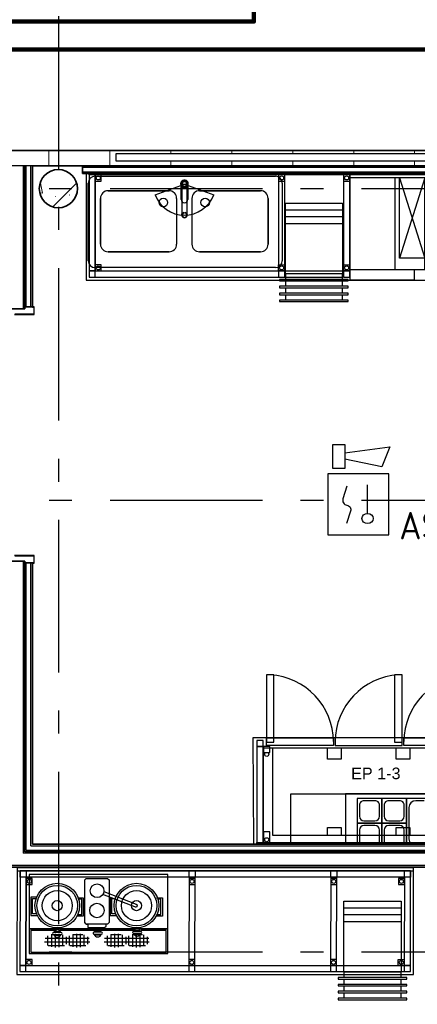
# Model space of a CAD drawing. Header units: millimetres. Extents: x -285236 to 84130, y -470 to 79511.
# Tile 91 of 192: x -1626 to 983, y 43439 to 49890. Entities that reach past the tile are written whole.
import ezdxf
from ezdxf.enums import TextEntityAlignment as Align

# ---------------------------------------------------------------- set-up
doc = ezdxf.new("R2010")
doc.units = ezdxf.units.MM
doc.linetypes.add('NLRS_stramien', pattern=[1650, 1000, -250, 150, -250])
doc.layers.add('EL6511--', color=3, linetype='Continuous')
doc.layers.add('XREF', color=254, linetype='Continuous')
doc.styles.add('Arial', font='arial.ttf', dxfattribs={"height": 75.980228})
doc.styles.add('STABICAD-018', font='ISOCP.SHX', dxfattribs={"height": 180})

# ---------------------------------------------------------------- blocks, each defined once
blk = doc.blocks.new('VB655IS2')
at = {"color": 0, "linetype": 'Continuous'}
blk.add_lwpolyline([(-1.667, 2.333), (-1.667, 3.909), (-0.89, 3.909), (-0.89, 2.333)], close=True, dxfattribs=at)
blk.add_lwpolyline([(-0.89, 3.371), (2.061, 3.756), (1.543, 2.449), (-0.89, 2.948)], dxfattribs=at)
blk = doc.blocks.new('*U140')
at = {"color": 0, "linetype": 'Continuous'}
for p, q in [((-2, 2), (-2, -2)), ((2, 2), (-2, 2)), ((2, -2), (2, 2)), ((0.605, -0.604), (0.605, 1.267)), ((-2, -2), (2, -2))]:
    blk.add_line(p, q, dxfattribs=at)
blk.add_lwpolyline([(-0.748, 1.188), (-1.011, 0.35, 0.457698), (-0.759, -0.056, -0.462378), (-0.514, -0.46), (-0.78, -1.266)], format="xyb", dxfattribs=at)
blk.add_ellipse((0.605, -0.933), major_axis=(0.367, 0), ratio=0.909091, dxfattribs=at)
at = {"color": 0, "linetype": 'Continuous', "lineweight": 100}
blk.add_blockref('VB655IS2', (0, 0), dxfattribs=at)
at = {"color": 0, "linetype": 'Continuous', "style": 'STABICAD-018'}
for tag, p in [('CODING1', (0.435, 11.731)), ('CODING2', (0.709, 9.271)), ('ARTICLECODE', (2.213, 7.029)), ('FIREPROTECTION_PANEL', (2.213, 4.719)), ('FIREPROTECTION_ZONE', (1.704, 2.423)), ('FIREPROTECTION_HARDWARENUMBER', (13.458, 0.267))]:
    blk.add_attdef(tag, text='', height=1.8, dxfattribs=at).set_placement(p, align=Align.MIDDLE)
blk.add_attdef('TEXT1', (3.529, -3.381), '', height=1.8, dxfattribs=at)

msp = doc.modelspace()

# ---------------------------------------------------------------- hatches: boundary and pattern name
at = {"layer": 'XREF', "lineweight": 9}
h = msp.add_hatch(dxfattribs=at)
h.set_pattern_fill('FP_38', color=256, angle=-270, style=0, pattern_type=2)
h.set_pattern_definition([(270, (-5434.7, 49032.6), (400, 1e-12), [])])
h.paths.add_polyline_path([(1965.5156, 48932.6047), (2743.701, 48932.6047), (2743.701, 49032.6047), (-1809.6304, 49032.6047), (-1809.6304, 49012.6048), (-1792.1304, 49012.6048), (-1792.1304, 48962.6047), (-1809.6304, 48962.6047), (-1809.6304, 48932.6047), (1548.0284, 48932.6047)])
h.paths.add_polyline_path([(-8471.6646, 48932.6047), (-4992.1304, 48932.6047), (-4992.1304, 49032.6047), (-13613.1304, 49032.6047), (-13613.1304, 48932.6047), (-8711.3679, 48932.6047)])
h.paths.add_polyline_path([(817.4257, 48962.6047), (-992.1304, 48962.6047), (-992.1304, 49012.6048), (2207.8696, 49012.6048), (2207.8696, 48962.6047), (921.7975, 48962.6047)])
h.paths.add_polyline_path([(-5943.1239, 48962.6047), (-9092.1304, 48962.6047), (-9092.1304, 49012.6048), (-5892.1304, 49012.6048), (-5892.1304, 48962.6047)])
h.paths.add_polyline_path([(-13092.1304, 48962.6047), (-13092.1304, 49012.6048), (-9892.1304, 49012.6048), (-9892.1304, 48962.6047), (-13041.1369, 48962.6047)])
h = msp.add_hatch(dxfattribs=at)
h.set_pattern_fill('FP_61', color=256, style=0, pattern_type=2)
h.set_pattern_definition([(45, (-29773.96, 17038.6), (-407.2935, 407.2935), []), (50, (-29773.96, 17038.6), (753.123, -65.89), [78.75, -866.25]), (355, (-29774, 17038.6), (-145.689, 789.802), [63, -693]), (100.451, (-29711.2, 17033.14), (607.44, 723.908), [66.927, -736.199]), (46.184, (-29774, 17248.6), (1120.602, -173.798), [118.125, -1299.375]), (96.636, (-29680.6, 17234.1), (981.388, 1022.83), [100.39, -1104.3]), (351.184, (-29774, 17248.6), (981.4, 1022.82), [94.5, -1039.5]), (21, (-29668.96, 17196.1), (626.753, -422.75), [78.75, -866.25]), (326, (-29669, 17196.1), (255.481, 761.408), [63, -693]), (71.451, (-29616.7, 17160.9), (882.237, 338.651), [66.927, -736.199]), (37.5, (-29773.96, 17038.63), (12.7678, 349.5385), [3.353, -681.247, 3.353, -1395.772]), (37.5, (-29773.96, 17038.63), (12.7678, 349.5385), [-687.953, -700.147, 3.353, -692.272]), (7.5, (-29773.96, 17038.63), (276.223, 414.1323), [3.353, -397.747, 3.353, -665.497, -265.125]), (7.5, (-29773.96, 17038.63), (276.223, 414.1323), [-1069.95, 3.353, -261.772]), (327.5, (-30008.1, 17038.63), (560.5136, -23.6826), [3.353, -259.147, 3.353, -1902.397]), (327.5, (-30008.1, 17038.63), (560.5136, -23.6826), [-265.853, -815.647, 3.353, -1083.397]), (317.5, (-30113.1, 17038.63), (612.3455, 105.11), [3.353, -337.897, 3.353, -540.547, -771.75]), (317.5, (-30113.1, 17038.63), (612.3455, 105.11), [-885.15, 3.353, -768.397])])
h.paths.add_polyline_path([(-1372.1303, 48657.6047), (-1333.5032, 48663.7226), (-1298.6572, 48681.4776), (-1271.0032, 48709.1315), (-1253.2483, 48743.9776), (-1247.1303, 48782.6047), (-1253.2483, 48821.2318), (-1272.1304, 48857.205), (-1298.6572, 48883.7318), (-1333.5032, 48901.4867), (-1372.1303, 48907.6047), (-1410.7575, 48901.4867), (-1445.6035, 48883.7318), (-1473.2575, 48856.0778), (-1491.0124, 48821.2318), (-1497.1303, 48782.6047), (-1491.0124, 48743.9776), (-1473.2575, 48709.1315), (-1445.6035, 48681.4776), (-1410.7575, 48663.7226)])
at = {"layer": 'XREF'}
h = msp.add_hatch(dxfattribs=at)
h.set_pattern_fill('FP_307', color=256, style=0, pattern_type=2)
h.set_pattern_definition([(90, (-22042.822, 26216.13), (-24.353, 1e-15), []), (180, (-22042.822, 26216.13), (-3e-15, -24.353), [])])
h.paths.add_polyline_path([(-1377.3479, 43811.8882), (-1362.9125, 43813.3964), (-1349.2188, 43816.3614), (-1336.733, 43820.6823), (-1325.6897, 43826.353), (-1314.3816, 43835.7352), (-1312.5639, 43837.7755), (-1317.0305, 43864.7166), (-1316.1993, 43874.578), (-1314.9253, 43877.2286), (-1318.2785, 43880.5152), (-1325.8804, 43886.1416), (-1336.733, 43891.6712), (-1349.2188, 43895.9921), (-1362.9125, 43898.9571), (-1377.3479, 43900.4653), (-1392.0333, 43900.4653), (-1406.4686, 43898.9571), (-1420.1624, 43895.9921), (-1432.6481, 43891.6712), (-1443.5008, 43886.1416), (-1452.3507, 43879.5915), (-1458.8965, 43872.2441), (-1462.9154, 43864.3496), (-1464.2704, 43856.1767), (-1462.9154, 43848.0039), (-1458.8965, 43840.1093), (-1452.3507, 43832.7619), (-1443.5008, 43826.2119), (-1432.6481, 43820.6823), (-1420.1624, 43816.3614), (-1406.4686, 43813.3964), (-1392.0333, 43811.8882)])
h = msp.add_hatch(dxfattribs=at)
h.set_pattern_fill('FP_306', color=256, style=0, pattern_type=2)
h.set_pattern_definition([(90, (-21902.204, 26216.13), (-24.353, 1e-15), []), (180, (-21902.204, 26216.13), (-3e-15, -24.353), [])])
h.paths.add_polyline_path([(-1236.7298, 43811.8882), (-1222.2945, 43813.3964), (-1208.6008, 43816.3614), (-1196.115, 43820.6823), (-1185.2624, 43826.2119), (-1176.4124, 43832.7619), (-1169.8666, 43840.1093), (-1165.8477, 43848.0039), (-1164.4927, 43856.1767), (-1165.8477, 43864.3496), (-1169.8666, 43872.2441), (-1176.4124, 43879.5915), (-1185.2624, 43886.1416), (-1196.115, 43891.6712), (-1208.6008, 43895.9921), (-1222.2945, 43898.9571), (-1236.7298, 43900.4653), (-1251.4152, 43900.4653), (-1265.8506, 43898.9571), (-1279.5443, 43895.9921), (-1292.2252, 43891.5717), (-1303.0734, 43886.0004), (-1314.3816, 43876.6182), (-1317.0305, 43872.2441), (-1317.0305, 43864.7166), (-1312.5639, 43837.7755), (-1314.3816, 43835.7352), (-1310.4846, 43831.8382), (-1302.8827, 43826.2119), (-1292.0301, 43820.6823), (-1279.5443, 43816.3614), (-1265.8506, 43813.3964), (-1251.4152, 43811.8882)])
h = msp.add_hatch(dxfattribs=at)
h.set_pattern_fill('FP_309', color=256, style=0, pattern_type=2)
h.set_pattern_definition([(90, (-21652.064, 26216.13), (-24.353, 1e-15), []), (180, (-21652.064, 26216.13), (-3e-15, -24.353), [])])
h.paths.add_polyline_path([(-986.5897, 43811.8882), (-972.1544, 43813.3964), (-956.8949, 43816.9032), (-945.9749, 43820.6823), (-934.9316, 43826.353), (-923.6234, 43835.7352), (-926.2723, 43840.1093), (-926.2723, 43847.6368), (-921.8057, 43874.578), (-927.5203, 43880.5152), (-935.1223, 43886.1416), (-945.9749, 43891.6712), (-958.4607, 43895.9921), (-972.1544, 43898.9571), (-986.5897, 43900.4653), (-1001.2751, 43900.4653), (-1015.7105, 43898.9571), (-1029.4042, 43895.9921), (-1041.89, 43891.6712), (-1052.7426, 43886.1416), (-1061.5925, 43879.5915), (-1068.1384, 43872.2441), (-1072.1572, 43864.3496), (-1073.5122, 43856.1767), (-1072.1572, 43848.0039), (-1068.1384, 43840.1093), (-1061.5925, 43832.7619), (-1052.7426, 43826.2119), (-1041.89, 43820.6823), (-1029.4042, 43816.3614), (-1015.7105, 43813.3964), (-1001.2751, 43811.8882)])
h = msp.add_hatch(dxfattribs=at)
h.set_pattern_fill('FP_308', color=256, style=0, pattern_type=2)
h.set_pattern_definition([(90, (-21511.445, 26216.13), (-24.353, 1e-15), []), (180, (-21511.445, 26216.13), (-3e-15, -24.353), [])])
h.paths.add_polyline_path([(-845.9717, 43811.8882), (-831.5363, 43813.3964), (-817.8426, 43816.3614), (-805.3568, 43820.6823), (-794.5042, 43826.2119), (-785.6543, 43832.7619), (-779.1084, 43840.1093), (-775.0896, 43848.0039), (-773.7346, 43856.1767), (-775.0896, 43864.3496), (-779.1084, 43872.2441), (-785.6543, 43879.5915), (-794.5042, 43886.1416), (-805.3568, 43891.6712), (-817.8426, 43895.9921), (-831.5363, 43898.9571), (-845.9717, 43900.4653), (-860.6571, 43900.4653), (-875.0924, 43898.9571), (-888.7861, 43895.9921), (-901.2719, 43891.6712), (-912.1246, 43886.1416), (-923.6234, 43876.6182), (-921.8057, 43874.578), (-926.2723, 43847.6368), (-925.4411, 43837.7755), (-919.7265, 43831.8382), (-912.1246, 43826.2119), (-901.2719, 43820.6823), (-888.7861, 43816.3614), (-875.0924, 43813.3964), (-860.6571, 43811.8882)])

# ---------------------------------------------------------------- linework, layer by layer
at = {"layer": 'EL6511--', "linetype": 'Continuous', "lineweight": 100}
for points in [[(164.4527, 59082.6047), (-88.4686, 58456.0501), (-88.4686, 49877.2144), (-4118.0153, 49877.2144), (-4118.0153, 39495.4662), (-16296.743, 39495.4662), (-16296.743, 20675.4285), (-16572.1304, 20675.4285)], [(24669.8696, 55623.864), (18544.1154, 55623.864), (18544.1154, 50353.0313), (6297.3596, 50353.0313), (5601.16, 49695.1869), (-3912.7375, 49695.1869), (-3912.7375, 39290.622), (-16151.1579, 39290.622), (-16151.1579, 20422.266), (-16572.1304, 20422.266)]]:
    msp.add_lwpolyline(points, dxfattribs=at)
at = {"layer": 'XREF', "linetype": 'NLRS_stramien'}
for p, q in [((-1372.1304, 77962.7572), (-1372.1304, 8370.0218)), ((-47232.6128, 48782.6047), (64223.889, 48782.6047)), ((-47232.6128, 46742.6047), (64223.889, 46742.6047)), ((-47232.6128, 43782.6047), (64223.889, 43782.6047))]:
    msp.add_line(p, q, dxfattribs=at)
at = {"layer": 'XREF', "lineweight": 35}
for p, q in [((2577.8696, 49032.6047), (-1809.6304, 49032.6047)), ((-1592.1304, 48932.6047), (-1592.1304, 47996.1047)), ((-1542.1304, 48932.6047), (6407.8696, 48932.6047)), ((-1542.1304, 48008.6047), (-1542.1304, 48932.6047)), ((-1212.9617, 48932.6047), (-1212.9617, 48882.6047)), ((-1212.9617, 48882.6047), (2362.0383, 48882.6047)), ((-1592.1304, 48008.6047), (-1542.1304, 48008.6047)), ((-1692.1304, 47996.1047), (-1592.1304, 47996.1047)), ((-1592.1304, 46341.1047), (-1692.1304, 46341.1047)), ((-1592.1304, 46341.1047), (-1592.1304, 44437.9612)), ((-1542.1304, 46330.1047), (-1592.1304, 46330.1047)), ((-1542.1304, 44487.9612), (-1542.1304, 46330.1047)), ((3568.8696, 44487.9612), (-1542.1304, 44487.9612)), ((-1592.1304, 44437.9612), (3581.3696, 44437.9612)), ((-1692.1304, 44337.9612), (3581.3696, 44337.9612))]:
    msp.add_line(p, q, dxfattribs=at)
at = {"layer": 'XREF'}
for p, q in [((-992.1304, 48962.6047), (-992.1304, 49012.6048)), ((-992.1304, 49012.6045), (2207.8696, 49012.6045)), ((2207.8696, 48962.6047), (-992.1304, 48962.6047)), ((-1130.978, 48864.355), (51.7295, 48864.355)), ((-1175.978, 48310.2597), (-1175.978, 48819.355)), ((96.7295, 48819.355), (96.7295, 48310.2597)), ((-595.8981, 48719.1359), (-595.8981, 48419.1359)), ((-495.647, 48719.1359), (-495.647, 48419.1359)), ((-559.8388, 48609.0251), (-559.8388, 48608.6589)), ((-529.8388, 48608.6589), (-529.8388, 48609.0251)), ((51.7295, 48265.2597), (-1130.978, 48265.2597)), ((-1542.1304, 48008.6047), (-1542.1304, 48007.1047)), ((-1530.6304, 48008.6047), (-1542.1304, 48008.6047)), ((-1542.1304, 48007.1047), (-1532.1304, 48007.1047)), ((-1532.1304, 48007.1047), (-1532.1304, 47960.1047)), ((-1530.6304, 47958.6047), (-1530.6304, 48008.6047)), ((-1658.6304, 47958.6047), (-1530.6304, 47958.6047)), ((-1532.1304, 47960.1047), (-1657.1304, 47960.1047)), ((-1530.6304, 46378.6047), (-1658.6304, 46378.6047)), ((-1657.1304, 46377.1047), (-1532.1304, 46377.1047)), ((-1542.1304, 46330.1047), (-1542.1304, 46328.6047)), ((-1532.1304, 46330.1047), (-1542.1304, 46330.1047)), ((-1542.1304, 46328.6047), (-1530.6304, 46328.6047)), ((-1532.1304, 46377.1047), (-1532.1304, 46330.1047)), ((-1530.6304, 46328.6047), (-1530.6304, 46378.6047)), ((-89.4185, 44487.9612), (-92.8584, 45187.3449)), ((705.3407, 44772.4161), (632.8935, 44772.4161)), ((867.7878, 44772.4161), (795.3407, 44772.4161)), ((1028.7205, 44772.4161), (972.7878, 44772.4161)), ((602.8935, 44743.2814), (602.8935, 44670.3487)), ((735.3407, 44670.3487), (735.3407, 44743.2814)), ((765.3407, 44743.2814), (765.3407, 44670.3487)), ((897.7878, 44670.3487), (897.7878, 44743.2814)), ((927.7878, 44727.4161), (927.7878, 44522.4161)), ((587.8935, 44625.3487), (587.8935, 44487.9612)), ((602.8935, 44580.3487), (602.8935, 44507.4161)), ((632.8935, 44640.3487), (705.3407, 44640.3487)), ((705.3407, 44610.3487), (632.8935, 44610.3487)), ((735.3407, 44507.4161), (735.3407, 44580.3487)), ((750.3407, 44625.3487), (750.3407, 44487.9612)), ((765.3407, 44580.3487), (765.3407, 44507.4161)), ((795.3407, 44640.3487), (867.7878, 44640.3487)), ((867.7878, 44610.3487), (795.3407, 44610.3487)), ((897.7878, 44507.4161), (897.7878, 44580.3487)), ((-1388.8946, 43938.7632), (-1388.8946, 43923.3443)), ((-1368.486, 43938.7132), (-1368.486, 43923.1037)), ((-1123.5726, 43941.4311), (-1123.5726, 43926.0121)), ((-1103.164, 43941.381), (-1103.164, 43925.7715)), ((-865.0447, 43938.9115), (-865.0447, 43931.0253)), ((-844.6361, 43939.541), (-844.6361, 43930.7848)), ((-1353.8698, 43907.998), (-1404.0213, 43907.998)), ((-1404.0213, 43896.4307), (-1353.8698, 43896.4307)), ((-867.869, 43922.5082), (-1360.1802, 43922.5082)), ((-1088.5478, 43910.6659), (-1138.6993, 43910.6659)), ((-1138.6993, 43899.0985), (-1088.5478, 43899.0985)), ((-830.0199, 43915.6791), (-880.1713, 43915.6791)), ((-880.1713, 43904.1117), (-830.0199, 43904.1117))]:
    msp.add_line(p, q, dxfattribs=at)
at = {"layer": 'XREF', "lineweight": 25}
for p, q in [((-1542.1304, 48932.6047), (-1692.1304, 48932.6047)), ((-1602.1304, 48932.6047), (-1602.1304, 47996.1047)), ((-1582.1304, 48008.6047), (-1582.1304, 48932.6047)), ((-1552.1304, 48008.6047), (-1552.1304, 48932.6047)), ((-1212.9617, 48922.6047), (2402.0383, 48922.6047)), ((-1212.9617, 48892.6047), (2372.0383, 48892.6047)), ((-1602.1304, 46341.1047), (-1602.1304, 44427.9612)), ((-1582.1304, 44447.9612), (-1582.1304, 46330.1047)), ((-1552.1304, 44477.9612), (-1552.1304, 46330.1047)), ((-1552.1304, 44477.9612), (3568.8696, 44477.9612)), ((3581.3696, 44427.9612), (-1602.1304, 44427.9612)), ((-1582.1304, 44447.9612), (3568.8696, 44447.9612)), ((3581.3696, 44347.9612), (-1682.1304, 44347.9612))]:
    msp.add_line(p, q, dxfattribs=at)
at = {"layer": 'XREF', "linetype": 'Continuous'}
for p, q in [((-1170.1265, 48872.6047), (-1170.1265, 48882.6047)), ((72.959, 48872.6047), (72.959, 48882.6047)), ((499.221, 48872.6047), (499.221, 48882.6047)), ((836.0163, 48853.1577), (836.0163, 48253.1577)), ((117.433, 48177.7144), (117.433, 48142.7144)), ((117.433, 48132.7144), (117.433, 48097.7144)), ((492.433, 48142.7144), (492.433, 48177.7144)), ((492.433, 48097.7144), (492.433, 48132.7144)), ((117.433, 48087.7144), (117.433, 48052.7144)), ((492.433, 48052.7144), (492.433, 48087.7144)), ((501.9449, 43603.7902), (501.9449, 43568.7902)), ((501.9449, 43558.7902), (501.9449, 43523.7902)), ((876.9449, 43568.7902), (876.9449, 43603.7902)), ((876.9449, 43523.7902), (876.9449, 43558.7902)), ((501.9449, 43513.7902), (501.9449, 43478.7902)), ((876.9449, 43478.7902), (876.9449, 43513.7902))]:
    msp.add_line(p, q, dxfattribs=at)
at = {"layer": 'XREF', "lineweight": 18}
for p, q in [((-567.9289, 48882.6047), (-567.9289, 48877.6047)), ((-512.9289, 48877.6047), (-567.9289, 48877.6047)), ((-512.9289, 48882.6047), (-512.9289, 48877.6047))]:
    msp.add_line(p, q, dxfattribs=at)
at = {"layer": 'XREF', "lineweight": 9}
for p, q in [((222.2268, 48877.6047), (222.2268, 48882.6047)), ((302.2268, 48877.6047), (222.2268, 48877.6047)), ((302.2268, 48882.6047), (302.2268, 48877.6047)), ((697.2268, 48877.6047), (697.2268, 48882.6047)), ((777.2268, 48877.6047), (697.2268, 48877.6047)), ((777.2268, 48877.6047), (777.2268, 48882.6047)), ((777.2268, 48882.6047), (777.2268, 48877.6047)), ((857.2268, 48877.6047), (777.2268, 48877.6047)), ((857.2268, 48882.6047), (857.2268, 48877.6047)), ((51.93, 44492.9612), (131.93, 44492.9612)), ((51.93, 44487.9612), (51.93, 44492.9612)), ((131.93, 44492.9612), (131.93, 44487.9612)), ((621.8622, 44332.9612), (621.8622, 44337.9612)), ((701.8622, 44332.9612), (621.8622, 44332.9612)), ((701.8622, 44332.9612), (701.8622, 44337.9612)), ((701.8622, 44337.9612), (701.8622, 44332.9612)), ((781.8622, 44332.9612), (701.8622, 44332.9612)), ((781.8622, 44337.9612), (781.8622, 44332.9612))]:
    msp.add_line(p, q, dxfattribs=at)
at = {"layer": 'XREF', "flags": 128}
for points in [[(-1190.1265, 48882.6047), (-1190.1265, 48183.5093), (2412.0383, 48183.5093), (2412.0383, 48442.6047)], [(-736.9213, 48743.1566), (-544.8388, 48813.0689), (-352.7562, 48743.1566)], [(-569.8388, 48813.0689), (-544.8388, 48813.0689), (-519.8388, 48813.0689)], [(-566.8388, 48812.4278), (-566.8388, 48712.2257), (-566.8388, 48711.5554), (-566.8388, 48811.7576)], [(-527.3388, 48609.0251), (-527.3388, 48611.7122), (-527.3388, 48794.5217), (-532.5187, 48790.7426), (-538.4776, 48788.3751), (-544.8388, 48787.5689), (-551.1999, 48788.3751), (-557.1588, 48790.7426), (-562.3388, 48794.5217), (-562.3388, 48611.7122), (-562.3388, 48609.0251)], [(-549.8388, 48788.0639), (-544.8388, 48787.5689), (-539.8388, 48788.0639)], [(-522.8388, 48811.7576), (-522.8388, 48711.5554), (-522.8388, 48712.2257), (-522.8388, 48812.4278)], [(-92.8584, 45187.3449), (2909.6766, 45187.3449), (2913.1164, 44487.9612)], [(152.9732, 44487.9612), (152.9732, 44818.2495), (1952.9732, 44818.2495), (1952.9732, 44492.9612)], [(1952.9732, 44492.9612), (1952.9732, 44818.2495), (511.0987, 44818.2495), (511.0987, 44487.9612)], [(1088.7205, 44787.4161), (912.7878, 44787.4161), (912.7878, 44487.9612)], [(750.3407, 44487.9612), (750.3407, 44625.3487), (587.8935, 44625.3487)], [(912.7878, 44487.9612), (912.7878, 44625.3487), (750.3407, 44625.3487)], [(-1642.8636, 44332.139), (-1644.5255, 43632.9745), (957.3232, 43632.9745), (958.9851, 44332.139), (-1642.8636, 44332.139), (-1642.8636, 44312.139), (958.9851, 44312.139)], [(-1361.3264, 43932.5082), (-654.0983, 43932.5082), (-654.0983, 44288.7745), (-1563.4445, 44288.7745), (-1563.4445, 43932.5082), (-1381.735, 43932.5082)], [(-1189.1789, 43963.8514), (-1199.1789, 43973.8514), (-1199.1789, 44253.8514), (-1189.1789, 44263.8514), (-1049.1789, 44263.8514), (-1039.1789, 44253.8514), (-1039.1789, 43973.8514), (-1049.1789, 43963.8514), (-1058.2003, 43963.8514), (-1189.1789, 43963.8514), (-1178.2837, 43963.8514), (-1178.2837, 43950.9303), (-1178.2837, 43940.9303), (-1068.2003, 43940.9303), (-1058.2003, 43950.9303), (-1058.2003, 43963.8514)], [(-1513.2837, 44141.3484), (-1551.8806, 44141.3484), (-1551.8806, 44021.3484), (-1511.8806, 44021.3484), (-1511.8806, 44023.3546)], [(-1516.641, 44031.3484), (-1541.8806, 44031.3484), (-1541.8806, 44131.3484), (-1518.7947, 44131.3484)], [(-1247.327, 44137.0071), (-1208.7301, 44137.0071), (-1208.7301, 44017.0071), (-1248.7301, 44017.0071), (-1248.7301, 44019.0133)], [(-1243.9698, 44027.0071), (-1218.7301, 44027.0071), (-1218.7301, 44127.0071), (-1241.816, 44127.0071)], [(-1072.8715, 44176.9574), (-860.821, 44094.0811), (-855.7393, 44089.6588), (-854.6048, 44086.4558), (-856.7379, 44081.8695), (-857.1282, 44077.9681), (-862.7726, 44074.9108), (-866.3387, 44074.945), (-870.9979, 44077.1994), (-1079.3683, 44158.5048)], [(-1032.0706, 44140.0493), (-1032.0706, 44021.3484), (-992.0706, 44021.3484), (-992.0706, 44023.3546)], [(-996.8309, 44031.3484), (-1022.0706, 44031.3484), (-1022.0706, 44131.3484), (-1009.7716, 44131.3484)], [(-727.5169, 44137.0071), (-688.9201, 44137.0071), (-688.9201, 44017.0071), (-728.9201, 44017.0071), (-728.9201, 44019.0133)], [(-724.1597, 44027.0071), (-698.9201, 44027.0071), (-698.9201, 44127.0071), (-722.006, 44127.0071)], [(-1383.3917, 43922.5082), (-1553.4445, 43922.5082), (-1553.4445, 43780.5082), (-664.0983, 43780.5082), (-664.0983, 43922.5082), (-828.0031, 43922.5082)], [(-1391.8707, 43907.998), (-1391.8707, 43914.7881), (-1367.1942, 43914.7881), (-1367.1942, 43907.998)], [(-1367.1942, 43896.4307), (-1367.1942, 43889.7805), (-1391.8707, 43889.7805), (-1391.8707, 43896.4307)], [(-1126.5486, 43910.6659), (-1126.5486, 43917.4559), (-1101.8722, 43917.4559), (-1101.8722, 43910.6659)], [(-1101.8722, 43899.0985), (-1101.8722, 43892.4483), (-1126.5486, 43892.4483), (-1126.5486, 43899.0985)], [(-868.0207, 43915.6791), (-868.0207, 43922.4692), (-843.3443, 43922.4692), (-843.3443, 43915.6791)], [(-843.3443, 43904.1117), (-843.3443, 43897.4615), (-868.0207, 43897.4615), (-868.0207, 43904.1117)]]:
    msp.add_lwpolyline(points, dxfattribs=at)
at = {"layer": 'XREF', "linetype": 'Continuous', "flags": 128}
for points in [[(-1170.1265, 48882.6047), (-1170.1265, 48203.5093), (490.0184, 48203.5093)], [(-1130.1265, 48882.6047), (-1130.1265, 48872.6047), (-1170.1265, 48872.6047), (-1170.1265, 48243.5093), (-1130.1265, 48243.5093), (-1130.1265, 48872.6047), (-1170.1265, 48872.6047)], [(2362.0383, 48872.6047), (-1130.1265, 48872.6047), (-1130.1265, 48243.5093), (490.0184, 48243.5093)], [(112.959, 48882.6047), (112.959, 48872.6047), (72.959, 48872.6047), (72.959, 48243.5093), (112.959, 48243.5093), (112.959, 48872.6047), (72.959, 48872.6047), (72.959, 48832.6047), (112.959, 48832.6047), (112.959, 48872.6047), (72.959, 48872.6047)], [(539.221, 48882.6047), (539.221, 48872.6047), (499.221, 48872.6047), (499.221, 48243.5093), (539.221, 48243.5093), (539.221, 48872.6047), (499.221, 48872.6047), (499.221, 48832.6047), (539.221, 48832.6047), (539.221, 48872.6047), (499.221, 48872.6047)], [(540.0163, 48253.1577), (2356.0163, 48253.1577), (2356.0163, 48882.6047)], [(540.0163, 48882.6047), (540.0163, 48253.1577), (540.0163, 48186.1577), (963.5163, 48186.1577), (963.5163, 48253.1577)], [(2296.0163, 48253.1577), (2296.0163, 48853.1577), (540.0163, 48853.1577)], [(1033.0163, 48253.1577), (1033.0163, 48327.1577), (866.0163, 48327.1577), (866.0163, 48853.1577), (1033.0163, 48327.1577), (1033.0163, 48853.1577), (866.0163, 48327.1577)], [(117.433, 48223.5093), (117.433, 48507.7144), (117.433, 48552.7144), (117.433, 48597.7144), (117.433, 48642.7144), (117.433, 48687.7144), (492.433, 48687.7144), (492.433, 48642.7144), (117.433, 48642.7144)], [(492.433, 48642.7144), (492.433, 48597.7144), (117.433, 48597.7144)], [(492.433, 48597.7144), (492.433, 48552.7144), (117.433, 48552.7144)], [(492.433, 48552.7144), (492.433, 48507.7144), (492.433, 48223.5093)], [(492.433, 48188.5093), (492.433, 48223.5093), (117.433, 48223.5093), (117.433, 48188.5093)], [(-28.4952, 45167.3449), (-29.174, 45167.3449), (-69.174, 45167.3449), (-69.174, 44487.9612)], [(-69.174, 44487.9612), (-69.174, 44498.2495), (-29.174, 44498.2495), (-29.174, 45127.3449), (-69.174, 45127.3449), (-69.174, 44498.2495), (-29.174, 44498.2495), (-29.174, 44487.9612)], [(-28.4952, 45127.3449), (-29.174, 45127.3449), (-29.174, 44498.2495), (2853.361, 44498.2495), (2853.361, 45127.3449), (1802.4866, 45127.3449)], [(1788.2546, 44487.9612), (1788.2546, 45117.6965), (-27.7454, 45117.6965), (-27.7454, 44487.9612)], [(32.2546, 45117.6965), (32.2546, 44547.6965), (1788.2546, 44547.6965)], [(483.2546, 45117.6965), (483.2546, 45043.6965), (393.2546, 45043.6965), (393.2546, 45117.6965)], [(934.2546, 45117.6965), (934.2546, 45043.6965), (844.2546, 45043.6965), (844.2546, 45117.6965)], [(393.2546, 44547.6965), (393.2546, 44597.6965), (483.2546, 44597.6965), (483.2546, 44547.6965)], [(844.2546, 44547.6965), (844.2546, 44597.6965), (934.2546, 44597.6965), (934.2546, 44547.6965)], [(501.9449, 43649.5851), (501.9449, 43933.7902), (501.9449, 43978.7902), (501.9449, 44023.7902), (501.9449, 44068.7902), (501.9449, 44113.7902), (876.9449, 44113.7902), (876.9449, 44068.7902), (501.9449, 44068.7902)], [(876.9449, 44068.7902), (876.9449, 44023.7902), (501.9449, 44023.7902)], [(876.9449, 44023.7902), (876.9449, 43978.7902), (501.9449, 43978.7902)], [(876.9449, 43978.7902), (876.9449, 43933.7902), (876.9449, 43649.5851)], [(876.9449, 43614.5851), (876.9449, 43649.5851), (501.9449, 43649.5851), (501.9449, 43614.5851)]]:
    msp.add_lwpolyline(points, dxfattribs=at)
for points in [[(-1130.1265, 48872.6047), (-1130.1265, 48832.6047), (-1090.1265, 48832.6047), (-1090.1265, 48872.6047)], [(-1130.1265, 48283.5093), (-1130.1265, 48243.5093), (-1090.1265, 48243.5093), (-1090.1265, 48283.5093)], [(72.959, 48283.5093), (112.959, 48283.5093), (112.959, 48243.5093), (72.959, 48243.5093), (72.959, 48203.5093), (112.959, 48203.5093), (112.959, 48243.5093), (72.959, 48243.5093)], [(499.221, 48283.5093), (539.221, 48283.5093), (539.221, 48243.5093), (499.221, 48243.5093), (499.221, 48203.5093), (539.221, 48203.5093), (539.221, 48243.5093), (499.221, 48243.5093)], [(-1170.1265, 48243.5093), (-1170.1265, 48203.5093), (-1130.1265, 48203.5093), (-1130.1265, 48243.5093)], [(529.933, 48177.7144), (529.933, 48187.7144), (492.433, 48187.7144), (117.433, 48187.7144), (79.933, 48187.7144), (79.933, 48177.7144)], [(529.933, 48132.7144), (529.933, 48142.7144), (492.433, 48142.7144), (117.433, 48142.7144), (79.933, 48142.7144), (79.933, 48132.7144)], [(529.933, 48087.7144), (529.933, 48097.7144), (492.433, 48097.7144), (117.433, 48097.7144), (79.933, 48097.7144), (79.933, 48087.7144)], [(529.933, 48042.7144), (529.933, 48052.7144), (492.433, 48052.7144), (117.433, 48052.7144), (79.933, 48052.7144), (79.933, 48042.7144)], [(42.7546, 45156.6965), (42.7546, 45596.6965), (-7.2454, 45596.6965), (-7.2454, 45156.6965)], [(833.7546, 45156.6965), (883.7546, 45156.6965), (883.7546, 45596.6965), (833.7546, 45596.6965)], [(-29.174, 45127.3449), (-29.174, 45167.3449), (-69.174, 45167.3449), (-69.174, 45127.3449)], [(432.7546, 45134.6965), (-7.2454, 45134.6965), (-7.2454, 45184.6965), (432.7546, 45184.6965)], [(883.7546, 45134.6965), (883.7546, 45184.6965), (443.7546, 45184.6965), (443.7546, 45134.6965)], [(1334.7546, 45134.6965), (894.7546, 45134.6965), (894.7546, 45184.6965), (1334.7546, 45184.6965)], [(14.8541, 45087.3449), (14.8541, 45127.3449), (-25.1459, 45127.3449), (-25.1459, 45087.3449)], [(14.8541, 44498.2495), (14.8541, 44568.2495), (-25.1459, 44568.2495), (-25.1459, 44498.2495)], [(-1622.8636, 44272.139), (-1622.8636, 44312.139), (-1582.8636, 44312.139), (-1582.8636, 44272.139), (-1622.8636, 44272.139), (-1624.5255, 43692.9745), (-1584.5255, 43692.9745), (-1582.8636, 44272.139)], [(937.2442, 43652.9745), (938.9061, 44312.139), (-1622.8636, 44312.139), (-1624.5255, 43652.9745)], [(937.2442, 43692.9745), (938.9061, 44272.139), (-1582.8636, 44272.139), (-1584.5255, 43692.9745)], [(-1582.8636, 44223.8995), (-1542.8636, 44223.8995), (-1542.8636, 44263.8995), (-1582.8636, 44263.8995)], [(-514.8131, 44272.139), (-514.8131, 44312.139), (-474.8131, 44312.139), (-474.8131, 44272.139), (-514.8131, 44272.139), (-516.475, 43692.9745), (-476.475, 43692.9745), (-474.8131, 44272.139)], [(-514.8131, 44223.8995), (-474.8131, 44223.8995), (-474.8131, 44263.8995), (-514.8131, 44263.8995)], [(414.917, 44272.139), (414.917, 44312.139), (454.917, 44312.139), (454.917, 44272.139), (414.917, 44272.139), (413.2551, 43692.9745), (453.2551, 43692.9745), (454.917, 44272.139)], [(414.917, 44223.8995), (454.917, 44223.8995), (454.917, 44263.8995), (414.917, 44263.8995)], [(858.9061, 44223.8995), (898.9061, 44223.8995), (898.9061, 44263.8995), (858.9061, 44263.8995)], [(898.9061, 44272.139), (898.9061, 44312.139), (938.9061, 44312.139), (938.9061, 44272.139), (898.9061, 44272.139), (897.2442, 43692.9745), (937.2442, 43692.9745), (938.9061, 44272.139)], [(-1624.5255, 43692.9745), (-1624.5255, 43652.9745), (-1584.5255, 43652.9745), (-1584.5255, 43692.9745)], [(-1584.5255, 43692.9745), (-1544.5255, 43692.9745), (-1544.5255, 43732.9745), (-1584.5255, 43732.9745)], [(-516.475, 43692.9745), (-516.475, 43652.9745), (-476.475, 43652.9745), (-476.475, 43692.9745), (-516.475, 43692.9745), (-476.475, 43692.9745), (-476.475, 43732.9745), (-516.475, 43732.9745)], [(413.2551, 43692.9745), (413.2551, 43652.9745), (453.2551, 43652.9745), (453.2551, 43692.9745), (413.2551, 43692.9745), (453.2551, 43692.9745), (453.2551, 43732.9745), (413.2551, 43732.9745)], [(857.2442, 43692.9745), (857.2442, 43732.9745), (897.2442, 43732.9745), (897.2442, 43692.9745), (897.2442, 43652.9745), (937.2442, 43652.9745), (937.2442, 43692.9745), (897.2442, 43692.9745)], [(914.4449, 43603.7902), (914.4449, 43613.7902), (876.9449, 43613.7902), (501.9449, 43613.7902), (464.4449, 43613.7902), (464.4449, 43603.7902)], [(914.4449, 43558.7902), (914.4449, 43568.7902), (876.9449, 43568.7902), (501.9449, 43568.7902), (464.4449, 43568.7902), (464.4449, 43558.7902)], [(914.4449, 43513.7902), (914.4449, 43523.7902), (876.9449, 43523.7902), (501.9449, 43523.7902), (464.4449, 43523.7902), (464.4449, 43513.7902)], [(914.4449, 43468.7902), (914.4449, 43478.7902), (876.9449, 43478.7902), (501.9449, 43478.7902), (464.4449, 43478.7902), (464.4449, 43468.7902)]]:
    msp.add_lwpolyline(points, close=True, dxfattribs=at)
at = {"layer": 'XREF', "flags": 128}
for points in [[(-544.8388, 48835.9911), (-545.7554, 48835.9728), (-546.6706, 48835.9178), (-547.5828, 48835.8263), (-548.4907, 48835.6983), (-549.3927, 48835.5342), (-550.2874, 48835.3341), (-551.1734, 48835.0984), (-552.0493, 48834.8275), (-552.9136, 48834.5217), (-553.7651, 48834.1816), (-554.6022, 48833.8078), (-555.4237, 48833.4008), (-556.2283, 48832.9612), (-557.0147, 48832.4899), (-557.7816, 48831.9874), (-558.5278, 48831.4547), (-559.252, 48830.8926), (-559.9533, 48830.302), (-560.6303, 48829.6837), (-561.2821, 48829.039), (-561.9076, 48828.3686), (-562.5057, 48827.6738), (-563.0757, 48826.9556), (-563.6164, 48826.2153), (-564.1271, 48825.4538), (-564.6069, 48824.6726), (-565.0551, 48823.8728), (-565.471, 48823.0557), (-565.8539, 48822.2227), (-566.2031, 48821.375), (-566.5182, 48820.514), (-566.7985, 48819.6411), (-567.0438, 48818.7577), (-567.2535, 48817.8651), (-567.4274, 48816.965), (-567.5651, 48816.0585), (-567.6665, 48815.1473), (-567.7313, 48814.2328), (-567.7596, 48813.3164), (-567.7511, 48812.3996), (-567.706, 48811.4839), (-567.6244, 48810.5707), (-567.5062, 48809.6616), (-567.3518, 48808.7578), (-567.1614, 48807.861), (-566.9353, 48806.9725), (-566.6739, 48806.0937), (-566.3775, 48805.2261), (-566.0466, 48804.3711), (-565.6818, 48803.53), (-565.2837, 48802.7041), (-564.8528, 48801.8948), (-564.39, 48801.1034), (-563.8959, 48800.3311), (-563.3712, 48799.5792), (-562.817, 48798.8489), (-562.2339, 48798.1414), (-561.6231, 48797.4577), (-560.9854, 48796.799), (-560.3218, 48796.1663), (-559.6335, 48795.5607), (-558.9215, 48794.983), (-558.187, 48794.4343), (-557.4312, 48793.9155), (-556.6552, 48793.4272), (-555.8602, 48792.9704), (-555.0477, 48792.5457), (-554.2188, 48792.1539), (-553.3749, 48791.7955), (-552.5174, 48791.4712), (-551.6476, 48791.1814), (-550.7669, 48790.9266), (-549.8767, 48790.7073), (-548.9784, 48790.5237), (-548.0735, 48790.3762), (-547.1635, 48790.265), (-546.2497, 48790.1903), (-545.3337, 48790.1521), (-544.8388, 48790.1468), (-543.9221, 48790.1651), (-543.0069, 48790.2201), (-542.0947, 48790.3116), (-541.1868, 48790.4396), (-540.2848, 48790.6037), (-539.3901, 48790.8038), (-538.5041, 48791.0395), (-537.6282, 48791.3104), (-536.7639, 48791.6162), (-535.9125, 48791.9562), (-535.0753, 48792.3301), (-534.2538, 48792.7371), (-533.4492, 48793.1767), (-532.6628, 48793.648), (-531.8959, 48794.1505), (-531.1498, 48794.6832), (-530.4255, 48795.2453), (-529.7242, 48795.8359), (-529.0472, 48796.4541), (-528.3954, 48797.0989), (-527.7699, 48797.7693), (-527.1718, 48798.4641), (-526.6019, 48799.1822), (-526.0611, 48799.9226), (-525.5504, 48800.6841), (-525.0706, 48801.4653), (-524.6224, 48802.2651), (-524.2065, 48803.0822), (-523.8237, 48803.9152), (-523.4744, 48804.7629), (-523.1594, 48805.6239), (-522.879, 48806.4968), (-522.6337, 48807.3802), (-522.424, 48808.2727), (-522.2501, 48809.1729), (-522.1124, 48810.0794), (-522.011, 48810.9906), (-521.9462, 48811.9051), (-521.9179, 48812.8215), (-521.9264, 48813.7383), (-521.9715, 48814.654), (-522.0532, 48815.5672), (-522.1713, 48816.4763), (-522.3257, 48817.3801), (-522.5161, 48818.2769), (-522.7422, 48819.1654), (-523.0037, 48820.0442), (-523.3001, 48820.9118), (-523.6309, 48821.7668), (-523.9957, 48822.6079), (-524.3938, 48823.4338), (-524.8247, 48824.2431), (-525.2875, 48825.0345), (-525.7817, 48825.8068), (-526.3063, 48826.5587), (-526.8606, 48827.289), (-527.4436, 48827.9965), (-528.0544, 48828.6802), (-528.6921, 48829.3389), (-529.3557, 48829.9716), (-530.044, 48830.5772), (-530.756, 48831.1549), (-531.4905, 48831.7036), (-532.2464, 48832.2224), (-533.0224, 48832.7107), (-533.8173, 48833.1675), (-534.6298, 48833.5922), (-535.4587, 48833.984), (-536.3026, 48834.3424), (-537.1601, 48834.6667), (-538.0299, 48834.9565), (-538.9106, 48835.2113), (-539.8008, 48835.4306), (-540.6991, 48835.6142), (-541.604, 48835.7617), (-542.514, 48835.8729), (-543.4278, 48835.9476), (-544.3438, 48835.9858)], [(-524.8388, 48813.0689), (-534.8388, 48830.3895), (-524.8388, 48813.0689), (-534.8388, 48795.7484), (-554.8388, 48795.7484), (-564.8388, 48813.0689), (-554.8388, 48830.3895), (-534.8388, 48830.3895), (-554.8388, 48830.3895), (-564.8388, 48813.0689), (-554.8388, 48795.7484), (-534.8388, 48795.7484)], [(-1095.8981, 48719.1359), (-1095.8981, 48419.1359)], [(-645.8981, 48769.1359), (-1045.8981, 48769.1359)], [(-445.647, 48769.1359), (-45.647, 48769.1359)], [(4.353, 48719.1359), (4.353, 48419.1359)], [(-1045.8981, 48369.1359), (-645.8981, 48369.1359)], [(-45.647, 48369.1359), (-445.647, 48369.1359)], [(587.8935, 44787.4161), (587.8935, 44625.3487), (750.3407, 44625.3487), (750.3407, 44787.4161)], [(750.3407, 44787.4161), (750.3407, 44625.3487), (912.7878, 44625.3487), (912.7878, 44787.4161)], [(-1563.4445, 43770.5082), (-654.0983, 43770.5082), (-654.0983, 43932.5082), (-1563.4445, 43932.5082)], [(-1404.3811, 43896.3904), (-1404.3779, 43896.3904), (-1404.3779, 43896.4417), (-1404.3811, 43896.4417)], [(-1139.0591, 43899.0583), (-1139.0559, 43899.0583), (-1139.0559, 43899.1095), (-1139.0591, 43899.1095)], [(-880.5311, 43904.0715), (-880.528, 43904.0715), (-880.528, 43904.1227), (-880.5311, 43904.1227)]]:
    msp.add_lwpolyline(points, close=True, dxfattribs=at)
at = {"layer": 'XREF', "linetype": 'Continuous'}
for centre in [(-1110.1265, 48852.6047), (92.959, 48852.6047), (519.221, 48852.6047), (-1110.1265, 48263.5093), (92.959, 48263.5093), (519.221, 48263.5093), (-5.1459, 45076.0452), (-5.1459, 44516.9499), (-1562.8636, 44243.8995), (-494.8131, 44243.8995), (434.917, 44243.8995), (878.9061, 44243.8995), (-1564.5255, 43712.9745), (-496.475, 43712.9745), (433.2551, 43712.9745), (877.2442, 43712.9745)]:
    msp.add_circle(centre, 13.2114, dxfattribs=at)
at = {"layer": 'XREF'}
for centre, radius in [((-683.2652, 48692.4878), 28.3958), ((-408.2799, 48692.4878), 28.3958), ((-1379.1497, 44085.086), 146.2858), ((-1379.1497, 44085.086), 132.956), ((-1117.5511, 44182.3182), 45), ((-859.3396, 44085.086), 146.2858), ((-859.3396, 44085.086), 132.956), ((-1379.1497, 44085.086), 98.6418), ((-859.3396, 44085.086), 98.6418), ((-1379.1497, 44085.086), 33.0338), ((-1118.671, 44053.3129), 47.5439), ((-859.3396, 44085.086), 33.0338)]:
    msp.add_circle(centre, radius, dxfattribs=at)
at = {"layer": 'XREF', "lineweight": 35}
for start, end in [(0, 180), (180, 0)]:
    msp.add_arc((-1372.1303, 48782.6047), 125, start, end, dxfattribs=at)
at = {"layer": 'XREF'}
for centre, radius, start, end in [((-1130.978, 48819.355), 45, 90, 180), ((-544.8388, 48813.0689), 25.5, 0, 180), ((-544.8388, 48813.0689), 25.5, 99.05217666, 180), ((-544.8388, 48813.0689), 22.9221, 90, 270), ((-544.8388, 48813.0689), 22.5, 0, 180), ((-544.8388, 48813.0689), 22.5, 0, 180), ((-544.8388, 48813.0689), 25.5, 80.94782334, 99.05217666), ((-544.8388, 48813.0689), 22.9221, 270, 90), ((-544.8388, 48813.0689), 25.5, 0, 80.94782334), ((51.7295, 48819.355), 45, 0, 90), ((-544.8388, 48813.0689), 25.5, 180, 0), ((-544.8388, 48813.0689), 25.5, 180, 0), ((-544.8388, 48813.0689), 25, 180, 270), ((-544.8388, 48813.0689), 22.5, 180, 0), ((-544.8388, 48813.0689), 22.5, 180, 0), ((-544.8388, 48813.0689), 17, 0, 180), ((-544.8388, 48813.0689), 17, 0, 180), ((-544.8388, 48813.0689), 17, 180, 0), ((-544.8388, 48813.0689), 17, 180, 0), ((-544.8388, 48813.0689), 16.0291, 0, 180), ((-544.8388, 48813.0689), 16.0291, 0, 180), ((-544.8388, 48813.0689), 16.0291, 0, 180), ((-544.8388, 48813.0689), 16.0291, 0, 180), ((-544.8388, 48813.0689), 16.0291, 180, 0), ((-544.8388, 48813.0689), 16.0291, 180, 0), ((-544.8388, 48813.0689), 16.0291, 180, 0), ((-544.8388, 48813.0689), 16.0291, 180, 0), ((-544.8388, 48813.0689), 15.0291, 0, 180), ((-544.8388, 48813.0689), 15.0291, 0, 180), ((-544.8388, 48813.0689), 15.0291, 180, 0), ((-544.8388, 48813.0689), 15.0291, 180, 0), ((-544.8388, 48813.0689), 25, 270, 0), ((-1045.8981, 48719.1359), 50, 90, 180), ((-1045.8981, 48719.1359), 50, 90, 180), ((-544.8388, 48813.0689), 204.41, 200, 340), ((-645.8981, 48719.1359), 50, 0, 90), ((-445.647, 48719.1359), 50, 90, 180), ((-45.647, 48719.1359), 50, 0, 90), ((-45.647, 48719.1359), 50, 0, 90), ((-1045.8981, 48419.1359), 50, 180, 270), ((-1045.8981, 48419.1359), 50, 180, 270), ((-645.8981, 48419.1359), 50, 270, 0), ((-445.647, 48419.1359), 50, 180, 270), ((-45.647, 48419.1359), 50, 270, 0), ((-45.647, 48419.1359), 50, 270, 0), ((-1130.978, 48310.2597), 45, 180, 270), ((51.7295, 48310.2597), 45, 270, 0), ((632.1653, 44743.1531), 29.2721, 88.57454178, 179.74885576), ((706.0689, 44743.1531), 29.2721, 0.25114424, 91.42545822), ((794.6125, 44743.1531), 29.2721, 88.57454178, 179.74885576), ((868.516, 44743.1531), 29.2721, 0.25114424, 91.42545822), ((972.7878, 44727.4161), 45, 90, 180), ((632.8935, 44670.3487), 30, 180, 270), ((705.3407, 44670.3487), 30, 270, 0), ((795.3407, 44670.3487), 30, 180, 270), ((867.7878, 44670.3487), 30, 270, 0), ((632.8935, 44580.3487), 30, 90, 180), ((705.3407, 44580.3487), 30, 0, 90), ((795.3407, 44580.3487), 30, 90, 180), ((867.7878, 44580.3487), 30, 0, 90), ((972.7878, 44522.4161), 45, 180, 231.77416272), ((632.8935, 44507.4161), 30, 180, 221.26995859), ((705.3407, 44507.4161), 30, 318.73004141, 0), ((795.3407, 44507.4161), 30, 180, 221.26995859), ((867.7878, 44507.4161), 30, 318.73004141, 0), ((-855.0956, 43909.2528), 23.938, 15.57244021, 164.42755979), ((-1404.0213, 43902.2143), 5.7837, 90, 266.44912564), ((-1378.9455, 43901.5717), 23.938, 192.4017328, 347.5982672), ((-1378.9455, 43901.5717), 23.938, 15.57244021, 164.42755979), ((-1353.8698, 43902.2143), 5.7837, 270, 90), ((-1138.6993, 43904.8822), 5.7837, 90, 266.44912564), ((-1113.6235, 43904.2395), 23.938, 192.4017328, 347.5982672), ((-1113.6235, 43904.2395), 23.938, 15.57244021, 164.42755979), ((-1088.5478, 43904.8822), 5.7837, 270, 90), ((-880.1713, 43909.8954), 5.7837, 90, 266.44912564), ((-855.0956, 43909.2528), 23.938, 192.4017328, 347.5982672), ((-830.0199, 43909.8954), 5.7837, 270, 90)]:
    msp.add_arc(centre, radius, start, end, dxfattribs=at)
at = {"layer": 'XREF', "linetype": 'Continuous'}
for centre, start, end in [((-7.2394, 45157.4069), 0.29813962, 86.74358078), ((883.7486, 45157.4069), 93.25641922, 179.70186038), ((1334.7486, 45157.4069), 93.25641922, 179.70186038)]:
    msp.add_arc(centre, 440, start, end, dxfattribs=at)
at = {"layer": 'XREF'}
for centre, major_axis, start_param, end_param in [((-544.8388, 48812.4278), (22, 0), 0, 3.141592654), ((-544.8388, 48811.7576), (22, 0), 2.705678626, 3.141592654), ((-544.8388, 48811.7576), (22, 0), 0, 0.435914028), ((-544.8388, 48712.2257), (22, 0), 3.141592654, 6.283185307), ((-544.8388, 48711.5554), (22, 0), 3.141592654, 6.283185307), ((-544.8388, 48609.0251), (17.5, 0), 1.860548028, 4.71238898), ((-544.8388, 48611.7122), (17.5, 0), 3.141592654, 4.71238898), ((-544.8388, 48609.0251), (-15, 0), 4.71238898, 7.853981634), ((-544.8388, 48608.6589), (-15, 0), 4.71238898, 7.853981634), ((-544.8388, 48609.0251), (-17.5, 0), 1.570796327, 4.422637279), ((-544.8388, 48609.0251), (-15, 0), 1.570796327, 4.71238898), ((-544.8388, 48608.6589), (-15, 0), 1.570796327, 4.71238898), ((-544.8388, 48611.7122), (-17.5, 0), 1.570796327, 3.141592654)]:
    msp.add_ellipse(centre, major_axis=major_axis, ratio=0.992546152, start_param=start_param, end_param=end_param, dxfattribs=at)
for points, knots in [([(-544.8388, 48836.8305), (-546.282, 48836.8237), (-549.098, 48836.5859), (-553.1886, 48835.5162), (-557.0159, 48833.7986), (-560.8557, 48831.2291), (-564.4037, 48827.7082), (-567.3202, 48823.2114), (-569.206, 48818.2556), (-569.7457, 48814.8285), (-569.8388, 48813.0689)], [-1, -1, -1, -1, -0.892857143, -0.785714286, -0.678571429, -0.571428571, -0.428571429, -0.285714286, -0.142857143, 0, 0, 0, 0]), ([(-519.8388, 48813.0689), (-519.9783, 48815.7083), (-521.0617, 48820.8362), (-524.6267, 48827.0701), (-529.1481, 48831.5508), (-533.844, 48834.5157), (-539.1909, 48836.4035), (-542.9144, 48836.8215), (-544.8388, 48836.8305)], [-1, -1, -1, -1, -0.785714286, -0.571428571, -0.428571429, -0.285714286, -0.142857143, 0, 0, 0, 0]), ([(-564.7814, 48820.9776), (-564.0746, 48822.5734), (-562.2783, 48825.6508), (-558.0542, 48830.0096), (-552.1428, 48833.3145), (-547.2756, 48834.1533), (-544.8388, 48834.1531)], [-1, -1, -1, -1, -0.785714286, -0.571428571, -0.285714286, 0, 0, 0, 0]), ([(-562.3388, 48794.5217), (-562.3301, 48794.5136), (-562.2489, 48794.4362), (-562.0429, 48794.2468), (-561.8753, 48794.0944), (-561.5984, 48793.8479), (-561.2524, 48793.5521), (-560.9487, 48793.3015), (-560.6155, 48793.0332), (-560.1456, 48792.6696), (-559.1814, 48791.9674), (-557.6305, 48790.9628), (-555.3076, 48789.7633), (-552.6709, 48788.745), (-550.8029, 48788.2567), (-549.8388, 48788.0639)], [-1, -1, -1, -1, -0.892857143, -0.866071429, -0.839285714, -0.785714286, -0.732142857, -0.705357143, -0.678571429, -0.625, -0.571428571, -0.428571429, -0.285714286, -0.142857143, 0, 0, 0, 0]), ([(-544.8388, 48834.1531), (-541.1835, 48834.1533), (-535.1075, 48832.555), (-529.3746, 48827.9357), (-526.4765, 48824.1151), (-525.3673, 48822.0415), (-524.8961, 48820.9776)], [-1, -1, -1, -1, -0.571428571, -0.285714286, -0.142857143, 0, 0, 0, 0]), ([(-539.8388, 48788.0639), (-538.3902, 48788.3536), (-535.6029, 48789.1748), (-532.3684, 48790.753), (-530.5728, 48791.9179), (-529.7359, 48792.5205), (-529.3391, 48792.8183), (-528.9732, 48793.104), (-528.6465, 48793.3683), (-528.3524, 48793.614), (-527.9957, 48793.9208), (-527.7158, 48794.1721), (-527.5283, 48794.3444), (-527.3902, 48794.473), (-527.3444, 48794.5164), (-527.3388, 48794.5217)], [-1, -1, -1, -1, -0.785714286, -0.571428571, -0.428571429, -0.392857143, -0.357142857, -0.321428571, -0.285714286, -0.25, -0.214285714, -0.142857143, -0.107142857, -0.071428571, 0, 0, 0, 0]), ([(-562.3388, 48610.5484), (-562.3388, 48611.3887), (-562.1843, 48613.0883), (-561.5981, 48615.1776), (-560.8822, 48616.8194), (-560.2176, 48618.0293), (-559.5526, 48619.0151), (-558.953, 48619.783), (-558.4667, 48620.3516), (-557.944, 48620.9086), (-557.3861, 48621.4501), (-556.7913, 48621.9768), (-556.1588, 48622.4883), (-555.4871, 48622.982), (-554.5413, 48623.6101), (-553.525, 48624.189), (-552.4471, 48624.7097), (-551.3277, 48625.1872), (-550.4445, 48625.4932), (-549.8388, 48625.6706)], [0, 0, 0, 0, 0.142857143, 0.285714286, 0.357142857, 0.428571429, 0.5, 0.535714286, 0.571428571, 0.607142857, 0.642857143, 0.678571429, 0.714285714, 0.75, 0.785714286, 0.857142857, 0.892857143, 0.928571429, 1, 1, 1, 1]), ([(-539.8388, 48625.6706), (-539.233, 48625.4932), (-538.3498, 48625.1872), (-537.2305, 48624.7097), (-536.1526, 48624.189), (-535.1362, 48623.6101), (-534.1904, 48622.982), (-533.5187, 48622.4883), (-532.8862, 48621.9768), (-532.2914, 48621.4501), (-531.7335, 48620.9086), (-531.2108, 48620.3516), (-530.7245, 48619.783), (-530.125, 48619.0151), (-529.4599, 48618.0293), (-528.7953, 48616.8194), (-528.0795, 48615.1776), (-527.4933, 48613.0883), (-527.3388, 48611.3887), (-527.3388, 48610.5484)], [0, 0, 0, 0, 0.071428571, 0.107142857, 0.142857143, 0.214285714, 0.25, 0.285714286, 0.321428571, 0.357142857, 0.392857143, 0.428571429, 0.464285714, 0.5, 0.571428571, 0.642857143, 0.714285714, 0.857142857, 1, 1, 1, 1])]:
    msp.add_open_spline(points, degree=3, knots=knots, dxfattribs=at)
for points in [[(-544.8388, 48792.0515), (-546.6, 48792.0579), (-550.0058, 48792.4703), (-554.8996, 48794.3332), (-559.1723, 48797.3028), (-562.6085, 48801.2049), (-565.005, 48805.809), (-566.233, 48810.8394), (-566.2185, 48816.0408), (-565.3967, 48819.3439), (-564.7814, 48820.9776)], [(-524.8961, 48820.9776), (-524.2808, 48819.3439), (-523.459, 48816.0408), (-523.4445, 48810.8394), (-524.6725, 48805.809), (-527.069, 48801.2049), (-530.5052, 48797.3028), (-534.778, 48794.3332), (-539.6717, 48792.4703), (-543.0775, 48792.0579), (-544.8388, 48792.0515)]]:
    msp.add_open_spline(points, degree=3, dxfattribs=at)

# ---------------------------------------------------------------- block references
at = {"layer": 'EL6511--', "linetype": 'Continuous', "lineweight": 100}
ref = msp.add_blockref('*U140', (595.9398, 46714.9489), dxfattribs=dict(at, xscale=100, yscale=100, zscale=100))
ref.add_attrib('TEXT1', 'ASA', dxfattribs={"layer": '0', "color": 1, "linetype": 'Continuous', "lineweight": 100, "height": 180, "style": 'STABICAD-018'}).set_placement((1074.439, 46574.7789), align=Align.MIDDLE)

# ---------------------------------------------------------------- texts
at = {"layer": 'XREF', "linetype": 'Continuous', "insert": (548.5244, 44989.5776), "char_height": 75.98023, "width": 387.899084, "attachment_point": 1, "line_spacing_factor": 0.941778, "style": 'Arial'}
msp.add_mtext('EP 1-3', dxfattribs=at)

doc.saveas('drawing.dxf')
